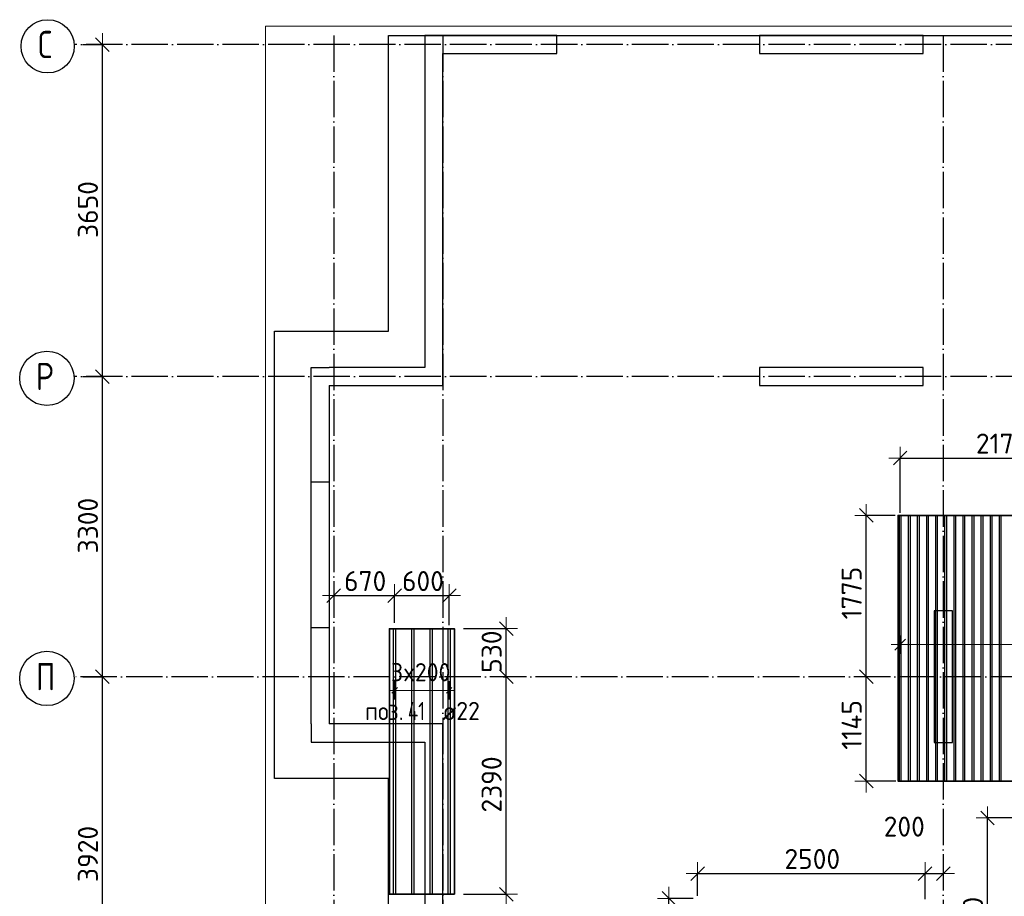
# Model space of a CAD drawing. Header units: millimetres. Extents: x -3483 to 105345, y -283423 to 72284.
# Tile 34 of 155: x 36547 to 47371, y -102874 to -93237. Entities that reach past the tile are written whole.
import ezdxf

# ---------------------------------------------------------------- set-up
doc = ezdxf.new("R2010")
doc.units = ezdxf.units.MM
doc.header["$PDMODE"] = 65
for name, pattern in [('______11', [500, 400, -50, 0, -50]), ('______2', [270, 200, -70]), ('______5', [1100, 800, -100, 100, -100])]:
    doc.linetypes.add(name, pattern=pattern)
for name, color, linetype, lineweight in [('Standard', 7, 'Continuous', 25), ('Колонна (1)', 7, 'Continuous', 35), ('Колонна (2)', 7, 'Continuous', 35), ('Размерная линия_ общее', 7, 'Continuous', 13), ('Стена_ общее', 7, 'Continuous', 35), ('Фундамент_ общее', 7, 'Continuous', 35)]:
    doc.layers.add(name, color=color, linetype=linetype, lineweight=lineweight)
doc.layers.add('Арм.стержн.Доп. Арм ниж.зоны У', color=7, linetype='Continuous', lineweight=35, true_color=0x1cff1c)
doc.layers.add('Осевая линия_ общее', color=7, linetype='______5', lineweight=13, true_color=0xa0a0a0)
doc.styles.add('ISOCPEUR', font='ISOCPEUR')
doc.dimstyles.new('DIMSTYLE_4', dxfattribs={"dimtxt": 220, "dimasz": 250, "dimexe": 0, "dimexo": 0, "dimgap": 110, "dimtad": 2, "dimdec": 0, "dimrnd": 5, "dimzin": 12, "dimdsep": 46, "dimtxsty": 'ISOCPEUR', "dimblk1": 'ALL_ML_STRICH', "dimblk2": 'ALL_ML_STRICH', "dimsah": 1, "dimcen": 0, "dimclrd": 7, "dimclre": 256, "dimclrt": 7, "dimadec": 0, "dimazin": 0, "dimtfac": 1, "dimtdec": 0, "dimtix": 1, "dimtmove": 2, "dimatfit": 3, "dimfxl": 0, "dimtzin": 0, "dimlwd": 0, "dimlwe": -3, "dimarcsym": 0})
doc.dimstyles.new('DIMSTYLE_5', dxfattribs={"dimtxt": 220, "dimasz": 250, "dimexe": 0, "dimexo": 0, "dimgap": 110, "dimtad": 2, "dimdec": 0, "dimrnd": 5, "dimzin": 12, "dimdsep": 46, "dimtxsty": 'ISOCPEUR', "dimblk1": 'ALL_ML_STRICH', "dimblk2": 'ALL_ML_STRICH', "dimsah": 1, "dimcen": 0, "dimclrd": 7, "dimclre": 256, "dimclrt": 7, "dimadec": 0, "dimazin": 0, "dimtfac": 1, "dimtdec": 0, "dimtix": 1, "dimtmove": 2, "dimatfit": 3, "dimfxl": 0, "dimtvp": 1.2, "dimtzin": 0, "dimlwd": 0, "dimlwe": -3, "dimarcsym": 0})

# ---------------------------------------------------------------- blocks, each defined once
blk = doc.blocks.new('ALL_ML_STRICH')
at = {"color": 0, "linetype": 'ByBlock', "lineweight": -2}
for p, q in [((0, -0.5), (0, 0.5)), ((-1, 0), (0.5, 0)), ((-0.3, -0.3), (0.3, 0.3))]:
    blk.add_line(p, q, dxfattribs=at)
blk = doc.blocks.new('*D97')
at = {"layer": 'DEFPOINTS', "color": 7, "linetype": 'Continuous', "lineweight": 13, "transparency": 33554687}
for p in [(37142, -100460), (37142, -104380), (37457, -104380)]:
    blk.add_point(p, dxfattribs=at)
at = {"layer": 'Размерная линия_ общее', "color": 253, "linetype": 'Continuous', "lineweight": -2, "true_color": 0xa0a0a0, "transparency": 33554687}
for p, q in [((37242, -100460), (37457, -100460)), ((37242, -104380), (37457, -104380))]:
    blk.add_line(p, q, dxfattribs=at)
at = {"layer": 'Размерная линия_ общее', "color": 7, "linetype": 'Continuous', "lineweight": -2, "transparency": 33554687}
blk.add_line((37457, -104380), (37457, -100460), dxfattribs=at)
at = {"layer": 'Размерная линия_ общее', "color": 7, "linetype": 'Continuous', "lineweight": 13, "transparency": 33554687, "xscale": 250, "yscale": 250, "zscale": 250}
for p, rotation in [((37457, -100460), 90), ((37457, -104380), 270)]:
    blk.add_blockref('ALL_ML_STRICH', p, dxfattribs=dict(at, rotation=rotation))
at = {"layer": 'Размерная линия_ общее', "color": 7, "linetype": 'Continuous', "lineweight": 13, "transparency": 33554687, "insert": (37297, -102409), "char_height": 220, "width": 880, "attachment_point": 5, "rotation": 90, "style": 'ISOCPEUR'}
blk.add_mtext('\\A1;{3920}', dxfattribs=at)
blk = doc.blocks.new('*D98')
at = {"layer": 'DEFPOINTS', "color": 7, "linetype": 'Continuous', "lineweight": 13, "transparency": 33554687}
for p in [(37142, -97160), (37142, -100460), (37457, -100460)]:
    blk.add_point(p, dxfattribs=at)
at = {"layer": 'Размерная линия_ общее', "color": 253, "linetype": 'Continuous', "lineweight": -2, "true_color": 0xa0a0a0, "transparency": 33554687}
for p, q in [((37242, -97160), (37457, -97160)), ((37242, -100460), (37457, -100460))]:
    blk.add_line(p, q, dxfattribs=at)
at = {"layer": 'Размерная линия_ общее', "color": 7, "linetype": 'Continuous', "lineweight": -2, "transparency": 33554687}
blk.add_line((37457, -100460), (37457, -97160), dxfattribs=at)
at = {"layer": 'Размерная линия_ общее', "color": 7, "linetype": 'Continuous', "lineweight": 13, "transparency": 33554687, "xscale": 250, "yscale": 250, "zscale": 250}
for p, rotation in [((37457, -97160), 90), ((37457, -100460), 270)]:
    blk.add_blockref('ALL_ML_STRICH', p, dxfattribs=dict(at, rotation=rotation))
at = {"layer": 'Размерная линия_ общее', "color": 7, "linetype": 'Continuous', "lineweight": 13, "transparency": 33554687, "insert": (37297, -98799), "char_height": 220, "width": 880, "attachment_point": 5, "rotation": 90, "style": 'ISOCPEUR'}
blk.add_mtext('\\A1;{3300}', dxfattribs=at)
blk = doc.blocks.new('*D99')
at = {"layer": 'DEFPOINTS', "color": 7, "linetype": 'Continuous', "lineweight": 13, "transparency": 33554687}
for p in [(37142, -93510), (37142, -97160), (37457, -97160)]:
    blk.add_point(p, dxfattribs=at)
at = {"layer": 'Размерная линия_ общее', "color": 253, "linetype": 'Continuous', "lineweight": -2, "true_color": 0xa0a0a0, "transparency": 33554687}
for p, q in [((37242, -93510), (37457, -93510)), ((37242, -97160), (37457, -97160))]:
    blk.add_line(p, q, dxfattribs=at)
at = {"layer": 'Размерная линия_ общее', "color": 7, "linetype": 'Continuous', "lineweight": -2, "transparency": 33554687}
blk.add_line((37457, -97160), (37457, -93510), dxfattribs=at)
at = {"layer": 'Размерная линия_ общее', "color": 7, "linetype": 'Continuous', "lineweight": 13, "transparency": 33554687, "xscale": 250, "yscale": 250, "zscale": 250}
for p, rotation in [((37457, -93510), 90), ((37457, -97160), 270)]:
    blk.add_blockref('ALL_ML_STRICH', p, dxfattribs=dict(at, rotation=rotation))
at = {"layer": 'Размерная линия_ общее', "color": 7, "linetype": 'Continuous', "lineweight": 13, "transparency": 33554687, "insert": (37297, -95324), "char_height": 220, "width": 880, "attachment_point": 5, "rotation": 90, "style": 'ISOCPEUR'}
blk.add_mtext('\\A1;{3650}', dxfattribs=at)
blk = doc.blocks.new('СЛОЖНЫЙ_ОБЪЕКТ_4')
at = {"layer": 'Колонна (1)', "color": 9, "lineweight": -3, "true_color": 0xc7c7c7, "transparency": 33554687}
for p, q in [((44680, -93410), (44680, -93610)), ((46480, -93410), (44680, -93410)), ((46480, -93610), (46480, -93410)), ((44680, -93610), (46480, -93610)), ((44680, -97060), (44680, -97260)), ((46480, -97060), (44680, -97060)), ((46480, -97260), (46480, -97060)), ((44680, -97260), (46480, -97260))]:
    blk.add_line(p, q, dxfattribs=at)
at = {"layer": 'Колонна (2)', "color": 9, "lineweight": -3, "true_color": 0xc7c7c7, "transparency": 33554687}
for p, q in [((46600, -99735), (46600, -101185)), ((46800, -99735), (46600, -99735)), ((46800, -101185), (46800, -99735)), ((46600, -101185), (46800, -101185))]:
    blk.add_line(p, q, dxfattribs=at)
at = {"layer": 'Стена_ общее', "color": 9, "linetype": 'Continuous', "lineweight": -3, "true_color": 0xc7c7c7, "transparency": 33554687}
for p, q in [((41000, -93410), (41000, -97060)), ((41200, -93410), (41000, -93410)), ((42450, -93410), (41200, -93410)), ((42450, -93610), (42450, -93410)), ((41200, -97060), (41200, -93610)), ((41200, -93610), (42450, -93610)), ((39750, -100980), (39750, -97060)), ((39750, -97060), (39950, -97060)), ((41000, -97060), (39950, -97060)), ((41200, -97260), (41200, -97060)), ((39950, -97260), (41200, -97260)), ((39950, -97260), (39950, -100980)), ((39750, -100980), (39750, -101180)), ((41000, -100980), (39950, -100980)), ((41200, -100980), (41000, -100980)), ((41200, -104280), (41200, -100980)), ((39750, -101180), (41000, -101180)), ((41000, -101180), (41000, -107580))]:
    blk.add_line(p, q, dxfattribs=at)
at = {"layer": 'Стена_ общее', "color": 9, "linetype": '______2', "lineweight": -3, "true_color": 0xc7c7c7, "transparency": 33554687}
for p, q in [((39950, -98320), (39750, -98320)), ((39750, -99920), (39950, -99920))]:
    blk.add_line(p, q, dxfattribs=at)
blk = doc.blocks.new('*D329')
at = {"layer": 'DEFPOINTS', "color": 7, "linetype": 'Continuous', "lineweight": 13, "transparency": 33554687}
for p in [(40000, -99569), (40000, -99569), (40669, -99968)]:
    blk.add_point(p, dxfattribs=at)
at = {"layer": 'Размерная линия_ общее', "color": 253, "linetype": 'Continuous', "lineweight": -2, "true_color": 0xa0a0a0, "transparency": 33554687}
for p, q in [((40000, -99569), (40000, -99569)), ((40669, -99868), (40669, -99569))]:
    blk.add_line(p, q, dxfattribs=at)
at = {"layer": 'Размерная линия_ общее', "color": 7, "linetype": 'Continuous', "lineweight": -2, "transparency": 33554687}
blk.add_line((40000, -99569), (40669, -99569), dxfattribs=at)
at = {"layer": 'Размерная линия_ общее', "color": 7, "linetype": 'Continuous', "lineweight": 13, "transparency": 33554687, "xscale": 250, "yscale": 250, "zscale": 250, "rotation": 180}
blk.add_blockref('ALL_ML_STRICH', (40000, -99569), dxfattribs=at)
at = {"layer": 'Размерная линия_ общее', "color": 7, "linetype": 'Continuous', "lineweight": 13, "transparency": 33554687, "xscale": 250, "yscale": 250, "zscale": 250}
blk.add_blockref('ALL_ML_STRICH', (40669, -99569), dxfattribs=at)
at = {"layer": 'Размерная линия_ общее', "color": 7, "linetype": 'Continuous', "lineweight": 13, "transparency": 33554687, "insert": (40345, -99409), "char_height": 220, "width": 660, "attachment_point": 5, "style": 'ISOCPEUR'}
blk.add_mtext('\\A1;{670}', dxfattribs=at)
blk = doc.blocks.new('*D330')
at = {"layer": 'DEFPOINTS', "color": 7, "linetype": 'Continuous', "lineweight": 13, "transparency": 33554687}
for p in [(40669, -99569), (40669, -99968), (41269, -99992)]:
    blk.add_point(p, dxfattribs=at)
at = {"layer": 'Размерная линия_ общее', "color": 253, "linetype": 'Continuous', "lineweight": -2, "true_color": 0xa0a0a0, "transparency": 33554687}
for p, q in [((40669, -99868), (40669, -99569)), ((41269, -99892), (41269, -99569))]:
    blk.add_line(p, q, dxfattribs=at)
at = {"layer": 'Размерная линия_ общее', "color": 7, "linetype": 'Continuous', "lineweight": -2, "transparency": 33554687}
blk.add_line((40669, -99569), (41269, -99569), dxfattribs=at)
at = {"layer": 'Размерная линия_ общее', "color": 7, "linetype": 'Continuous', "lineweight": 13, "transparency": 33554687, "xscale": 250, "yscale": 250, "zscale": 250, "rotation": 180}
blk.add_blockref('ALL_ML_STRICH', (40669, -99569), dxfattribs=at)
at = {"layer": 'Размерная линия_ общее', "color": 7, "linetype": 'Continuous', "lineweight": 13, "transparency": 33554687, "xscale": 250, "yscale": 250, "zscale": 250}
blk.add_blockref('ALL_ML_STRICH', (41269, -99569), dxfattribs=at)
at = {"layer": 'Размерная линия_ общее', "color": 7, "linetype": 'Continuous', "lineweight": 13, "transparency": 33554687, "insert": (40980, -99409), "char_height": 220, "width": 660, "attachment_point": 5, "style": 'ISOCPEUR'}
blk.add_mtext('\\A1;{600}', dxfattribs=at)
blk = doc.blocks.new('*D331')
at = {"layer": 'DEFPOINTS', "color": 7, "linetype": 'Continuous', "lineweight": 13, "transparency": 33554687}
for p in [(46226, -98057), (48400, -98042), (46226, -98759)]:
    blk.add_point(p, dxfattribs=at)
at = {"layer": 'Размерная линия_ общее', "color": 253, "linetype": 'Continuous', "lineweight": -2, "true_color": 0xa0a0a0, "transparency": 33554687}
for p, q in [((46226, -98659), (46226, -98057)), ((48400, -98057), (48400, -98057))]:
    blk.add_line(p, q, dxfattribs=at)
at = {"layer": 'Размерная линия_ общее', "color": 7, "linetype": 'Continuous', "lineweight": -2, "transparency": 33554687}
blk.add_line((46226, -98057), (48400, -98057), dxfattribs=at)
at = {"layer": 'Размерная линия_ общее', "color": 7, "linetype": 'Continuous', "lineweight": 13, "transparency": 33554687, "xscale": 250, "yscale": 250, "zscale": 250, "rotation": 180}
blk.add_blockref('ALL_ML_STRICH', (46226, -98057), dxfattribs=at)
at = {"layer": 'Размерная линия_ общее', "color": 7, "linetype": 'Continuous', "lineweight": 13, "transparency": 33554687, "xscale": 250, "yscale": 250, "zscale": 250}
blk.add_blockref('ALL_ML_STRICH', (48400, -98057), dxfattribs=at)
at = {"layer": 'Размерная линия_ общее', "color": 7, "linetype": 'Continuous', "lineweight": 13, "transparency": 33554687, "insert": (47346, -97897), "char_height": 220, "width": 880, "attachment_point": 5, "style": 'ISOCPEUR'}
blk.add_mtext('\\A1;{2175}', dxfattribs=at)
blk = doc.blocks.new('*D341')
at = {"layer": 'DEFPOINTS', "color": 7, "linetype": 'Continuous', "lineweight": 13, "transparency": 33554687}
for p in [(45905, -100460), (45853, -101607), (46278, -101607)]:
    blk.add_point(p, dxfattribs=at)
at = {"layer": 'Размерная линия_ общее', "color": 253, "linetype": 'Continuous', "lineweight": -2, "true_color": 0xa0a0a0, "transparency": 33554687}
for p, q in [((45853, -100460), (45853, -100460)), ((46178, -101607), (45853, -101607))]:
    blk.add_line(p, q, dxfattribs=at)
at = {"layer": 'Размерная линия_ общее', "color": 7, "linetype": 'Continuous', "lineweight": -2, "transparency": 33554687}
blk.add_line((45853, -101607), (45853, -100460), dxfattribs=at)
at = {"layer": 'Размерная линия_ общее', "color": 7, "linetype": 'Continuous', "lineweight": 13, "transparency": 33554687, "xscale": 250, "yscale": 250, "zscale": 250}
for p, rotation in [((45853, -100460), 90), ((45853, -101607), 270)]:
    blk.add_blockref('ALL_ML_STRICH', p, dxfattribs=dict(at, rotation=rotation))
at = {"layer": 'Размерная линия_ общее', "color": 7, "linetype": 'Continuous', "lineweight": 13, "transparency": 33554687, "insert": (45693, -100990), "char_height": 220, "width": 880, "attachment_point": 5, "rotation": 90, "style": 'ISOCPEUR'}
blk.add_mtext('\\A1;{1145}', dxfattribs=at)
blk = doc.blocks.new('*D342')
at = {"layer": 'DEFPOINTS', "color": 7, "linetype": 'Continuous', "lineweight": 13, "transparency": 33554687}
for p in [(46272, -98687), (45853, -100460), (45905, -100460)]:
    blk.add_point(p, dxfattribs=at)
at = {"layer": 'Размерная линия_ общее', "color": 253, "linetype": 'Continuous', "lineweight": -2, "true_color": 0xa0a0a0, "transparency": 33554687}
for p, q in [((46172, -98687), (45853, -98687)), ((45853, -100460), (45853, -100460))]:
    blk.add_line(p, q, dxfattribs=at)
at = {"layer": 'Размерная линия_ общее', "color": 7, "linetype": 'Continuous', "lineweight": -2, "transparency": 33554687}
blk.add_line((45853, -100460), (45853, -98687), dxfattribs=at)
at = {"layer": 'Размерная линия_ общее', "color": 7, "linetype": 'Continuous', "lineweight": 13, "transparency": 33554687, "xscale": 250, "yscale": 250, "zscale": 250}
for p, rotation in [((45853, -98687), 90), ((45853, -100460), 270)]:
    blk.add_blockref('ALL_ML_STRICH', p, dxfattribs=dict(at, rotation=rotation))
at = {"layer": 'Размерная линия_ общее', "color": 7, "linetype": 'Continuous', "lineweight": 13, "transparency": 33554687, "insert": (45693, -99541), "char_height": 220, "width": 880, "attachment_point": 5, "rotation": 90, "style": 'ISOCPEUR'}
blk.add_mtext('\\A1;{1775}', dxfattribs=at)
blk = doc.blocks.new('*D344')
at = {"layer": 'DEFPOINTS', "color": 7, "linetype": 'Continuous', "lineweight": 13, "transparency": 33554687}
for p in [(44050, -102897), (43684, -104380), (43696, -104380)]:
    blk.add_point(p, dxfattribs=at)
at = {"layer": 'Размерная линия_ общее', "color": 253, "linetype": 'Continuous', "lineweight": -2, "true_color": 0xa0a0a0, "transparency": 33554687}
for p, q in [((43950, -102897), (43684, -102897)), ((43684, -104380), (43684, -104380))]:
    blk.add_line(p, q, dxfattribs=at)
at = {"layer": 'Размерная линия_ общее', "color": 7, "linetype": 'Continuous', "lineweight": -2, "transparency": 33554687}
blk.add_line((43684, -104380), (43684, -102897), dxfattribs=at)
at = {"layer": 'Размерная линия_ общее', "color": 7, "linetype": 'Continuous', "lineweight": 13, "transparency": 33554687, "xscale": 250, "yscale": 250, "zscale": 250}
for p, rotation in [((43684, -102897), 90), ((43684, -104380), 270)]:
    blk.add_blockref('ALL_ML_STRICH', p, dxfattribs=dict(at, rotation=rotation))
at = {"layer": 'Размерная линия_ общее', "color": 7, "linetype": 'Continuous', "lineweight": 13, "transparency": 33554687, "insert": (43524, -103616), "char_height": 220, "width": 880, "attachment_point": 5, "rotation": 90, "style": 'ISOCPEUR'}
blk.add_mtext('\\A1;{1485}', dxfattribs=at)
blk = doc.blocks.new('*D347')
at = {"layer": 'DEFPOINTS', "color": 7, "linetype": 'Continuous', "lineweight": 13, "transparency": 33554687}
for p in [(41763, -100460), (41326, -102852), (41895, -102852)]:
    blk.add_point(p, dxfattribs=at)
at = {"layer": 'Размерная линия_ общее', "color": 253, "linetype": 'Continuous', "lineweight": -2, "true_color": 0xa0a0a0, "transparency": 33554687}
for p, q in [((41863, -100460), (41895, -100460)), ((41426, -102852), (41895, -102852))]:
    blk.add_line(p, q, dxfattribs=at)
at = {"layer": 'Размерная линия_ общее', "color": 7, "linetype": 'Continuous', "lineweight": -2, "transparency": 33554687}
blk.add_line((41895, -102852), (41895, -100460), dxfattribs=at)
at = {"layer": 'Размерная линия_ общее', "color": 7, "linetype": 'Continuous', "lineweight": 13, "transparency": 33554687, "xscale": 250, "yscale": 250, "zscale": 250}
for p, rotation in [((41895, -100460), 90), ((41895, -102852), 270)]:
    blk.add_blockref('ALL_ML_STRICH', p, dxfattribs=dict(at, rotation=rotation))
at = {"layer": 'Размерная линия_ общее', "color": 7, "linetype": 'Continuous', "lineweight": 13, "transparency": 33554687, "insert": (41735, -101645), "char_height": 220, "width": 880, "attachment_point": 5, "rotation": 90, "style": 'ISOCPEUR'}
blk.add_mtext('\\A1;{2390}', dxfattribs=at)
blk = doc.blocks.new('*D348')
at = {"layer": 'DEFPOINTS', "color": 7, "linetype": 'Continuous', "lineweight": 13, "transparency": 33554687}
for p in [(41326, -99932), (41763, -100460), (41895, -100460)]:
    blk.add_point(p, dxfattribs=at)
at = {"layer": 'Размерная линия_ общее', "color": 253, "linetype": 'Continuous', "lineweight": -2, "true_color": 0xa0a0a0, "transparency": 33554687}
for p, q in [((41426, -99932), (41895, -99932)), ((41863, -100460), (41895, -100460))]:
    blk.add_line(p, q, dxfattribs=at)
at = {"layer": 'Размерная линия_ общее', "color": 7, "linetype": 'Continuous', "lineweight": -2, "transparency": 33554687}
blk.add_line((41895, -100460), (41895, -99932), dxfattribs=at)
at = {"layer": 'Размерная линия_ общее', "color": 7, "linetype": 'Continuous', "lineweight": 13, "transparency": 33554687, "xscale": 250, "yscale": 250, "zscale": 250}
for p, rotation in [((41895, -99932), 90), ((41895, -100460), 270)]:
    blk.add_blockref('ALL_ML_STRICH', p, dxfattribs=dict(at, rotation=rotation))
at = {"layer": 'Размерная линия_ общее', "color": 7, "linetype": 'Continuous', "lineweight": 13, "transparency": 33554687, "insert": (41735, -100185), "char_height": 220, "width": 660, "attachment_point": 5, "rotation": 90, "style": 'ISOCPEUR'}
blk.add_mtext('\\A1;{530}', dxfattribs=at)
blk = doc.blocks.new('*D374')
at = {"layer": 'DEFPOINTS', "color": 7, "linetype": 'Continuous', "lineweight": 13, "transparency": 33554687}
for p in [(47667, -102012), (47186, -104380), (47308, -104380)]:
    blk.add_point(p, dxfattribs=at)
at = {"layer": 'Размерная линия_ общее', "color": 253, "linetype": 'Continuous', "lineweight": -2, "true_color": 0xa0a0a0, "transparency": 33554687}
for p, q in [((47567, -102012), (47186, -102012)), ((47208, -104380), (47186, -104380))]:
    blk.add_line(p, q, dxfattribs=at)
at = {"layer": 'Размерная линия_ общее', "color": 7, "linetype": 'Continuous', "lineweight": -2, "transparency": 33554687}
blk.add_line((47186, -104380), (47186, -102012), dxfattribs=at)
at = {"layer": 'Размерная линия_ общее', "color": 7, "linetype": 'Continuous', "lineweight": 13, "transparency": 33554687, "xscale": 250, "yscale": 250, "zscale": 250}
for p, rotation in [((47186, -102012), 90), ((47186, -104380), 270)]:
    blk.add_blockref('ALL_ML_STRICH', p, dxfattribs=dict(at, rotation=rotation))
at = {"layer": 'Размерная линия_ общее', "color": 7, "linetype": 'Continuous', "lineweight": 13, "transparency": 33554687, "insert": (47026, -103185), "char_height": 220, "width": 880, "attachment_point": 5, "rotation": 90, "style": 'ISOCPEUR'}
blk.add_mtext('\\A1;{2370}', dxfattribs=at)
blk = doc.blocks.new('*D480')
at = {"layer": 'DEFPOINTS', "color": 7, "linetype": 'Continuous', "lineweight": 13, "transparency": 33554687}
for p in [(43999, -102624), (43999, -102971), (46499, -103005)]:
    blk.add_point(p, dxfattribs=at)
at = {"layer": 'Размерная линия_ общее', "color": 253, "linetype": 'Continuous', "lineweight": -2, "true_color": 0xa0a0a0, "transparency": 33554687}
for p, q in [((43999, -102871), (43999, -102624)), ((46499, -102905), (46499, -102624))]:
    blk.add_line(p, q, dxfattribs=at)
at = {"layer": 'Размерная линия_ общее', "color": 7, "linetype": 'Continuous', "lineweight": -2, "transparency": 33554687}
blk.add_line((43999, -102624), (46499, -102624), dxfattribs=at)
at = {"layer": 'Размерная линия_ общее', "color": 7, "linetype": 'Continuous', "lineweight": 13, "transparency": 33554687, "xscale": 250, "yscale": 250, "zscale": 250, "rotation": 180}
blk.add_blockref('ALL_ML_STRICH', (43999, -102624), dxfattribs=at)
at = {"layer": 'Размерная линия_ общее', "color": 7, "linetype": 'Continuous', "lineweight": 13, "transparency": 33554687, "xscale": 250, "yscale": 250, "zscale": 250}
blk.add_blockref('ALL_ML_STRICH', (46499, -102624), dxfattribs=at)
at = {"layer": 'Размерная линия_ общее', "color": 7, "linetype": 'Continuous', "lineweight": 13, "transparency": 33554687, "insert": (45260, -102464), "char_height": 220, "width": 880, "attachment_point": 5, "style": 'ISOCPEUR'}
blk.add_mtext('\\A1;{2500}', dxfattribs=at)
blk = doc.blocks.new('*D481')
at = {"layer": 'DEFPOINTS', "color": 7, "linetype": 'Continuous', "lineweight": 13, "transparency": 33554687}
for p in [(46499, -102624), (46700, -102624), (46499, -103005)]:
    blk.add_point(p, dxfattribs=at)
at = {"layer": 'Размерная линия_ общее', "color": 253, "linetype": 'Continuous', "lineweight": -2, "true_color": 0xa0a0a0, "transparency": 33554687}
for p, q in [((46499, -102905), (46499, -102624)), ((46700, -102624), (46700, -102624))]:
    blk.add_line(p, q, dxfattribs=at)
at = {"layer": 'Размерная линия_ общее', "color": 7, "linetype": 'Continuous', "lineweight": -2, "transparency": 33554687}
blk.add_line((46499, -102624), (46700, -102624), dxfattribs=at)
at = {"layer": 'Размерная линия_ общее', "color": 7, "linetype": 'Continuous', "lineweight": 13, "transparency": 33554687, "xscale": 250, "yscale": 250, "zscale": 250, "rotation": 180}
blk.add_blockref('ALL_ML_STRICH', (46499, -102624), dxfattribs=at)
at = {"layer": 'Размерная линия_ общее', "color": 7, "linetype": 'Continuous', "lineweight": 13, "transparency": 33554687, "xscale": 250, "yscale": 250, "zscale": 250}
blk.add_blockref('ALL_ML_STRICH', (46700, -102624), dxfattribs=at)
at = {"layer": 'Размерная линия_ общее', "color": 7, "linetype": 'Continuous', "lineweight": 13, "transparency": 33554687, "insert": (46271, -102108), "char_height": 220, "width": 660, "attachment_point": 5, "style": 'ISOCPEUR'}
blk.add_mtext('\\A1;{200}', dxfattribs=at)

msp = doc.modelspace()

# ---------------------------------------------------------------- linework, layer by layer
at = {"layer": 'Standard', "color": 7, "linetype": 'Continuous', "lineweight": 13, "transparency": 33554687}
msp.add_lwpolyline([(39250, -140750), (65250, -140750), (65250, -93310), (39250, -93310), (39250, -140750)], dxfattribs=at)
at = {"layer": 'Арм.стержн.Доп. Арм ниж.зоны У', "color": 253, "linetype": 'Continuous', "lineweight": -3, "true_color": 0xa0a0a0, "transparency": 33554687}
for p, q in [((46226.1, -100107.4), (46226.1, -100007.4)), ((46226.1, -100107.4), (46226.1, -100207.4)), ((40668.8, -100610.6), (40668.8, -100510.6)), ((41268.8, -100610.6), (41268.8, -100510.6)), ((40668.8, -100610.6), (40668.8, -100710.6)), ((41268.8, -100610.6), (41268.8, -100710.6))]:
    msp.add_line(p, q, dxfattribs=at)
at = {"layer": 'Арм.стержн.Доп. Арм ниж.зоны У', "color": 7, "linetype": 'Continuous', "lineweight": 13, "transparency": 33554687}
for p, q in [((46226.1, -100107.4), (46126.1, -100107.4)), ((40668.8, -100610.6), (40608.8, -100610.6)), ((40668.8, -100610.6), (41268.8, -100610.6)), ((41268.8, -100610.6), (41328.8, -100610.6))]:
    msp.add_line(p, q, dxfattribs=at)
at = {"layer": 'Арм.стержн.Доп. Арм ниж.зоны У', "color": 7, "linetype": 'Continuous', "lineweight": 25, "transparency": 33554687}
for p, q in [((46166.1, -100167.4), (46286.1, -100047.4)), ((40638.8, -100640.6), (40698.8, -100580.6)), ((41238.8, -100640.6), (41298.8, -100580.6))]:
    msp.add_line(p, q, dxfattribs=at)
at = {"layer": 'Арм.стержн.Доп. Арм ниж.зоны У', "color": 52, "linetype": 'Continuous', "lineweight": 35, "transparency": 33554687}
for points in [[(51149.1, -101607.4), (51149.1, -98687.4), (46203.1, -98687.4), (46203.1, -101607.4), (51149.1, -101607.4)], [(41326.3, -102852.2), (41326.3, -99932.2), (40611.3, -99932.2), (40611.3, -102852.2), (41326.3, -102852.2)]]:
    msp.add_lwpolyline(points, dxfattribs=at)
at = {"layer": 'Арм.стержн.Доп. Арм ниж.зоны У', "color": 41, "linetype": 'Continuous', "lineweight": 25, "transparency": 33554687}
for points in [[(46218.1, -101607.4), (46218.1, -98687.4), (46234.1, -98687.4), (46234.1, -101607.4), (46218.1, -101607.4)], [(46318.1, -101607.4), (46318.1, -98687.4), (46334.1, -98687.4), (46334.1, -101607.4), (46318.1, -101607.4)], [(46418.1, -101607.4), (46418.1, -98687.4), (46434.1, -98687.4), (46434.1, -101607.4), (46418.1, -101607.4)], [(46518.1, -101607.4), (46518.1, -98687.4), (46534.1, -98687.4), (46534.1, -101607.4), (46518.1, -101607.4)], [(46618.1, -101607.4), (46618.1, -98687.4), (46634.1, -98687.4), (46634.1, -101607.4), (46618.1, -101607.4)], [(46718.1, -101607.4), (46718.1, -98687.4), (46734.1, -98687.4), (46734.1, -101607.4), (46718.1, -101607.4)], [(46818.1, -101607.4), (46818.1, -98687.4), (46834.1, -98687.4), (46834.1, -101607.4), (46818.1, -101607.4)], [(46918.1, -101607.4), (46918.1, -98687.4), (46934.1, -98687.4), (46934.1, -101607.4), (46918.1, -101607.4)], [(47018.1, -101607.4), (47018.1, -98687.4), (47034.1, -98687.4), (47034.1, -101607.4), (47018.1, -101607.4)], [(47118.1, -101607.4), (47118.1, -98687.4), (47134.1, -98687.4), (47134.1, -101607.4), (47118.1, -101607.4)], [(47218.1, -101607.4), (47218.1, -98687.4), (47234.1, -98687.4), (47234.1, -101607.4), (47218.1, -101607.4)], [(47318.1, -101607.4), (47318.1, -98687.4), (47334.1, -98687.4), (47334.1, -101607.4), (47318.1, -101607.4)]]:
    msp.add_lwpolyline(points, dxfattribs=at)
at = {"layer": 'Арм.стержн.Доп. Арм ниж.зоны У', "color": 180, "linetype": 'Continuous', "lineweight": 25, "transparency": 33554687}
for points in [[(40657.8, -102852.2), (40657.8, -99932.2), (40679.8, -99932.2), (40679.8, -102852.2), (40657.8, -102852.2)], [(40857.8, -102852.2), (40857.8, -99932.2), (40879.8, -99932.2), (40879.8, -102852.2), (40857.8, -102852.2)], [(41057.8, -102852.2), (41057.8, -99932.2), (41079.8, -99932.2), (41079.8, -102852.2), (41057.8, -102852.2)], [(41257.8, -102852.2), (41257.8, -99932.2), (41279.8, -99932.2), (41279.8, -102852.2), (41257.8, -102852.2)]]:
    msp.add_lwpolyline(points, dxfattribs=at)
at = {"layer": 'Арм.стержн.Доп. Арм ниж.зоны У', "color": 7, "linetype": 'Continuous', "lineweight": 13, "transparency": 33554687}
msp.add_lwpolyline([(46226.1, -100107.4), (47641.1, -100107.4), (47641.1, -100107.4), (51126.1, -100107.4)], dxfattribs=at)
at = {"layer": 'Осевая линия_ общее', "color": 253, "linetype": '______11', "lineweight": -3, "true_color": 0xa0a0a0, "transparency": 33554687}
for p, q in [((54680, -93510), (37142.2, -93510)), ((40000, -93410), (40000, -142827.9)), ((41200, -93410), (41200, -142827.9)), ((46700, -93410), (46700, -142827.9)), ((54680, -97160), (37142.2, -97160)), ((56620, -100460), (37142.2, -100460))]:
    msp.add_line(p, q, dxfattribs=at)
at = {"layer": 'Осевая линия_ общее', "color": 7, "linetype": 'Continuous', "lineweight": -3, "transparency": 33554687}
for centre, radius in [((36854.6, -93529.5), 292.4), ((36846, -97179.5), 298.8), ((36846, -100479.5), 298.8)]:
    msp.add_circle(centre, radius, dxfattribs=at)
at = {"layer": 'Фундамент_ общее', "color": 7, "lineweight": 25, "transparency": 33554687}
for p, q in [((40600, -96660), (40600, -93410)), ((40600, -93410), (54500, -93410)), ((39350, -101580), (39350, -96660)), ((39350, -96660), (40600, -96660)), ((40600, -101580), (39350, -101580)), ((40600, -107180), (40600, -101580))]:
    msp.add_line(p, q, dxfattribs=at)
at = {"layer": 'Фундамент_ общее', "color": 7, "linetype": 'Continuous', "lineweight": 25, "transparency": 33554687}
for p, q in [((40600, -96660), (40600, -93410)), ((40600, -93410), (54500, -93410)), ((39350, -101580), (39350, -96660)), ((39350, -96660), (40600, -96660)), ((40600, -101580), (39350, -101580)), ((40600, -107180), (40600, -101580))]:
    msp.add_line(p, q, dxfattribs=at)

# ---------------------------------------------------------------- block references
at = {"layer": 'Стена_ общее', "color": 9, "linetype": 'Continuous', "lineweight": -3, "true_color": 0xc7c7c7, "transparency": 33554687}
msp.add_blockref('СЛОЖНЫЙ_ОБЪЕКТ_4', (0, 0), dxfattribs=at)

# ---------------------------------------------------------------- texts
at = {"layer": 'Арм.стержн.Доп. Арм ниж.зоны У', "color": 7, "linetype": 'Continuous', "lineweight": 13, "transparency": 33554687, "insert": (40628.8, -100510.6), "char_height": 200, "width": 793.963, "attachment_point": 7, "style": 'ISOCPEUR'}
msp.add_mtext('\\W0.95;3x200', dxfattribs=at)
at = {"layer": 'Арм.стержн.Доп. Арм ниж.зоны У', "color": 7, "linetype": 'Continuous', "lineweight": 25, "transparency": 33554687, "char_height": 200, "attachment_point": 7, "style": 'ISOCPEUR'}
for s, insert, width in [('\\W0.76;41', (40813.5, -100937.3), 336.375), ('\\W0.95; ø22 ', (41073.5, -100937.3), 794.384), ('\\W0.92;поз.', (40343.5, -100937.3), 561.647)]:
    msp.add_mtext(s, dxfattribs=dict(at, insert=insert, width=width))
at = {"layer": 'Осевая линия_ общее', "color": 7, "linetype": 'Continuous', "lineweight": -3, "transparency": 33554687, "char_height": 300, "attachment_point": 7, "style": 'ISOCPEUR'}
for s, insert, width in [('\\W0.78;С', (36749.6, -93660), 326.407), ('\\W0.80;Р', (36726, -97310), 359.833), ('\\W0.80;П', (36726, -100610), 359.833)]:
    msp.add_mtext(s, dxfattribs=dict(at, insert=insert, width=width))

# ---------------------------------------------------------------- dimensions: what is measured, and where the dimension line sits
at = {"layer": 'Размерная линия_ общее', "color": 7, "linetype": 'Continuous', "lineweight": 13, "transparency": 33554687}
for base, p1, p2, dimstyle, picture, middle in [((37457.3, -93510), (37242.2, -97160), (37242.2, -93510), 'DIMSTYLE_4', '*D99', (37297.3, -95324)), ((37457.3, -97160), (37242.2, -100460), (37242.2, -97160), 'DIMSTYLE_4', '*D98', (37297.3, -98799)), ((45853.4, -98687.4), (45853.4, -100460), (46172.2, -98687.4), 'DIMSTYLE_4', '*D342', (45693.4, -99540.7)), ((41894.7, -99932.2), (41862.6, -100460), (41426.3, -99932.2), 'DIMSTYLE_5', '*D348', (41734.7, -100185.1)), ((37457.3, -100460), (37242.2, -104380), (37242.2, -100460), 'DIMSTYLE_4', '*D97', (37297.3, -102409)), ((41894.7, -100460), (41426.3, -102852.2), (41862.6, -100460), 'DIMSTYLE_4', '*D347', (41734.7, -101645.1)), ((45853.4, -100460), (46178, -101607.4), (45853.4, -100460), 'DIMSTYLE_4', '*D341', (45693.4, -100989.7)), ((47185.7, -102011.8), (47207.8, -104380), (47567, -102011.8), 'DIMSTYLE_4', '*D374', (47025.7, -103184.9)), ((43683.9, -102896.7), (43683.9, -104380), (43949.8, -102896.7), 'DIMSTYLE_4', '*D344', (43523.9, -103616.4))]:
    dim = msp.add_linear_dim(base=base, p1=p1, p2=p2, angle=90, dimstyle=dimstyle, override={"dimpost": '<>', "dimclrd": 7, "dimclre": 253, "dimclrt": 7, "dimlwd": 0, "dimlwe": 65533}, dxfattribs=at)
    dim.commit()
    dim.dimension.update_dxf_attribs({"geometry": picture, "text_midpoint": middle, "dimtype": 160})
for base, p1, p2, dimstyle, picture, middle in [((48400, -98057.4), (46226.1, -98658.9), (48400, -98057.4), 'DIMSTYLE_4', '*D331', (47346, -97897.4)), ((40668.8, -99569.1), (40000, -99569.1), (40668.8, -99867.6), 'DIMSTYLE_4', '*D329', (40345.4, -99409.1)), ((41268.8, -99569.1), (40668.8, -99867.6), (41268.8, -99891.9), 'DIMSTYLE_5', '*D330', (40979.8, -99409.1)), ((46700, -102624.1), (46499, -102905.3), (46700, -102624.1), 'DIMSTYLE_5', '*D481', (46271.5, -102107.6)), ((46499, -102624.1), (43999, -102870.6), (46499, -102905.3), 'DIMSTYLE_4', '*D480', (45260, -102464.1))]:
    dim = msp.add_linear_dim(base=base, p1=p1, p2=p2, dimstyle=dimstyle, override={"dimpost": '<>', "dimclrd": 7, "dimclre": 253, "dimclrt": 7, "dimlwd": 0, "dimlwe": 65533}, dxfattribs=at)
    dim.commit()
    dim.dimension.update_dxf_attribs({"geometry": picture, "text_midpoint": middle, "dimtype": 160})

doc.saveas('drawing.dxf')
